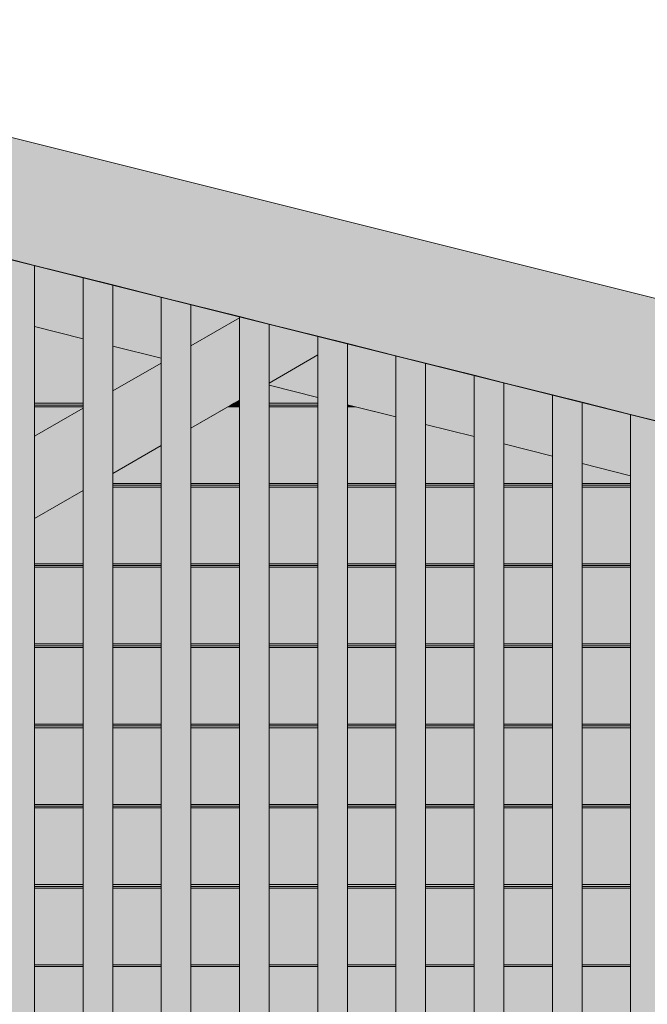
# Model space of a CAD drawing. Header units: millimetres. Extents: x 0 to 1517, y -116 to 725.
# Tile 150 of 256: x 754 to 765, y 307 to 323. Entities that reach past the tile are written whole.
import ezdxf

# ---------------------------------------------------------------- set-up
doc = ezdxf.new("R2010")
doc.units = ezdxf.units.MM
doc.layers.add('Ech.1_100', color=7, linetype='Continuous')
doc.styles.add('tahoma-z-r', font='txt', dxfattribs={"width": 0.704918})
doc.dimstyles.new('ISO-25', dxfattribs={"dimtxt": 2.5, "dimasz": 2.5, "dimexe": 1.25, "dimexo": 0.625, "dimtad": 1, "dimtxsty": 'Standard', "dimcen": 2.5, "dimadec": 0, "dimazin": 0, "dimtfac": 1, "dimtmove": 0, "dimatfit": 3, "dimfxl": 1, "dimarcsym": 0})

# ---------------------------------------------------------------- blocks, each defined once
blk = doc.blocks.new('cw-dimension-symbol2')
at = {"color": 0, "linetype": 'Continuous', "lineweight": -2}
for p, q in [((-0.5, -0.5), (0.5, 0.5)), ((-1, 0), (1, 0))]:
    blk.add_line(p, q, dxfattribs=at)
blk = doc.blocks.new('*D91')
at = {"layer": 'Defpoints', "color": 0}
for p in [(735.971, 334.007), (872.956, 301.823), (872.471, 299.882)]:
    blk.add_point(p, dxfattribs=at)
at = {"layer": 'Ech.1_100', "color": 0, "linetype": 'Continuous', "lineweight": -2}
for p, q in [((735.971, 334.007), (736.602, 336.53)), ((737.038, 335.802), (872.374, 301.968)), ((872.471, 299.882), (873.102, 302.405))]:
    blk.add_line(p, q, dxfattribs=at)
at = {"layer": 'Ech.1_100', "color": 0, "lineweight": -2, "xscale": 0.6000000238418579, "yscale": 0.6000000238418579, "zscale": 0.6000000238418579}
for p, rotation in [((736.456, 335.948), 165.9637565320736), ((872.956, 301.823), 345.9637565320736)]:
    blk.add_blockref('cw-dimension-symbol2', p, dxfattribs=dict(at, rotation=rotation))
at = {"layer": 'Ech.1_100', "color": 7, "linetype": 'Continuous', "lineweight": 5, "insert": (805.252, 321.068), "char_height": 2.5, "attachment_point": 5, "rotation": 345.9638, "style": 'tahoma-z-r'}
blk.add_mtext('14.07', dxfattribs=at)

msp = doc.modelspace()

# ---------------------------------------------------------------- hatches: boundary and pattern name
at = {"layer": 'Ech.1_100', "linetype": 'Continuous', "lineweight": 5, "true_color": 0xf7e0b3, "transparency": 33554687}
msp.add_hatch(color=254, dxfattribs=at).paths.add_polyline_path([(734.857, 324.227), (868.368, 290.849), (868.853, 292.789), (735.342, 326.167), (734.857, 324.227)])
at = {"layer": 'Ech.1_100', "linetype": 'Continuous', "lineweight": 5, "true_color": 0xeaddd7, "transparency": 33554687}
for points in [[(753.83, 293.15), (754.33, 293.15), (754.33, 319.358), (753.83, 319.483), (753.83, 293.15)], [(755.147, 293.15), (755.647, 293.15), (755.647, 319.029), (755.147, 319.154), (755.147, 293.15)], [(756.463, 293.15), (756.963, 293.15), (756.963, 318.7), (756.463, 318.825), (756.463, 293.15)], [(757.78, 293.15), (758.28, 293.15), (758.28, 318.371), (757.78, 318.496), (757.78, 293.15)], [(759.097, 293.15), (759.597, 293.15), (759.597, 318.042), (759.097, 318.167), (759.097, 293.15)], [(760.413, 293.15), (760.913, 293.15), (760.913, 317.712), (760.413, 317.837), (760.413, 293.15)], [(761.73, 293.15), (762.23, 293.15), (762.23, 317.383), (761.73, 317.508), (761.73, 293.15)], [(763.047, 293.15), (763.547, 293.15), (763.547, 317.054), (763.047, 317.179), (763.047, 293.15)], [(764.363, 293.15), (764.863, 293.15), (764.863, 316.725), (764.363, 316.85), (764.363, 293.15)]]:
    msp.add_hatch(color=254, dxfattribs=at).paths.add_polyline_path(points)
at = {"layer": 'Ech.1_100', "linetype": 'Continuous', "lineweight": 5, "true_color": 0xd4c4b3, "transparency": 33554687}
for points in [[(754.33, 318.328), (755.147, 318.123), (755.147, 319.154), (754.33, 319.358), (754.33, 318.328)], [(756.463, 318.825), (755.647, 319.029), (755.647, 317.998), (756.463, 317.794), (756.463, 318.825)], [(757.78, 318.496), (756.963, 318.7), (756.963, 318.004), (757.78, 318.475), (757.78, 318.496)], [(760.413, 317.837), (759.597, 318.042), (759.597, 317.011), (760.413, 316.807), (760.413, 317.837)], [(758.28, 317.34), (759.097, 317.136), (759.097, 317.85), (758.28, 317.378), (758.28, 317.34)], [(761.73, 317.508), (760.913, 317.712), (760.913, 316.682), (761.73, 316.478), (761.73, 317.508)], [(762.23, 316.353), (763.047, 316.148), (763.047, 317.179), (762.23, 317.383), (762.23, 316.353)], [(763.547, 316.023), (764.363, 315.819), (764.363, 316.85), (763.547, 317.054), (763.547, 316.023)], [(754.33, 306.357), (755.147, 306.357), (755.147, 307.557), (754.33, 307.557), (754.33, 306.357)], [(755.647, 306.357), (756.463, 306.357), (756.463, 307.557), (755.647, 307.557), (755.647, 306.357)], [(756.963, 306.357), (757.78, 306.357), (757.78, 307.557), (756.963, 307.557), (756.963, 306.357)], [(758.28, 306.357), (759.097, 306.357), (759.097, 307.557), (758.28, 307.557), (758.28, 306.357)], [(759.597, 306.357), (760.413, 306.357), (760.413, 307.557), (759.597, 307.557), (759.597, 306.357)], [(760.913, 306.357), (761.73, 306.357), (761.73, 307.557), (760.913, 307.557), (760.913, 306.357)], [(762.23, 306.357), (763.047, 306.357), (763.047, 307.557), (762.23, 307.557), (762.23, 306.357)], [(763.547, 306.357), (764.363, 306.357), (764.363, 307.557), (763.547, 307.557), (763.547, 306.357)]]:
    msp.add_hatch(color=9, dxfattribs=at).paths.add_polyline_path(points)
at = {"layer": 'Ech.1_100', "linetype": 'Continuous', "lineweight": 5, "true_color": 0xe0d9d1, "transparency": 33554687}
for points in [[(757.78, 318.475), (756.963, 318.004), (756.963, 316.618), (757.78, 317.09), (757.78, 318.475)], [(759.097, 318.167), (758.28, 318.371), (758.28, 317.378), (759.097, 317.85), (759.097, 318.167)], [(756.463, 317.715), (755.647, 317.244), (755.647, 315.858), (756.463, 316.329), (756.463, 317.715)], [(755.147, 316.955), (754.33, 316.483), (754.33, 315.098), (755.147, 315.569), (755.147, 316.955)]]:
    msp.add_hatch(color=254, dxfattribs=at).paths.add_polyline_path(points)
at = {"layer": 'Ech.1_100', "linetype": 'Continuous', "lineweight": 5, "true_color": 0xeae1d7, "transparency": 33554687}
for points in [[(754.33, 317.037), (755.147, 317.037), (755.147, 318.123), (754.331, 318.327), (754.33, 318.327), (754.33, 317.037)], [(756.463, 317.794), (755.647, 317.998), (755.647, 317.244), (756.463, 317.715), (756.463, 317.794)], [(758.28, 317.037), (759.097, 317.037), (759.097, 317.136), (758.28, 317.34), (758.28, 317.037)], [(755.147, 317.037), (754.33, 317.037), (754.33, 317.007), (755.147, 317.007), (755.147, 317.037)], [(754.33, 316.977), (755.147, 316.977), (755.147, 317.007), (754.33, 317.007), (754.33, 316.977)], [(757.585, 316.977), (757.78, 316.977), (757.78, 317.007), (757.637, 317.007), (757.585, 316.977)], [(757.637, 317.007), (757.78, 317.007), (757.78, 317.037), (757.689, 317.037), (757.637, 317.007)], [(757.689, 317.037), (757.78, 317.037), (757.78, 317.09), (757.689, 317.037)], [(759.097, 317.037), (758.28, 317.037), (758.28, 317.007), (759.097, 317.007), (759.097, 317.037)], [(758.28, 316.977), (759.097, 316.977), (759.097, 317.007), (758.28, 317.007), (758.28, 316.977)], [(759.597, 317.007), (759.611, 317.007), (759.597, 317.011), (759.597, 317.007)], [(759.597, 316.977), (759.731, 316.977), (759.611, 317.007), (759.597, 317.007), (759.597, 316.977)], [(755.147, 316.977), (754.33, 316.977), (754.33, 316.483), (755.147, 316.955), (755.147, 316.977)], [(756.963, 315.687), (757.78, 315.687), (757.78, 316.977), (757.585, 316.977), (756.963, 316.618), (756.963, 315.687)], [(759.097, 316.977), (758.28, 316.977), (758.28, 315.687), (759.097, 315.687), (759.097, 316.977)], [(759.597, 315.687), (760.413, 315.687), (760.413, 316.807), (759.731, 316.977), (759.597, 316.977), (759.597, 315.687)], [(760.913, 315.687), (761.73, 315.687), (761.73, 316.478), (760.913, 316.682), (760.913, 315.687)], [(755.647, 315.687), (756.463, 315.687), (756.463, 316.329), (755.647, 315.858), (755.647, 315.687)], [(762.23, 315.687), (763.047, 315.687), (763.047, 316.148), (762.23, 316.353), (762.23, 315.687)], [(763.547, 315.687), (764.363, 315.687), (764.363, 315.819), (763.547, 316.023), (763.547, 315.687)], [(755.647, 315.657), (756.463, 315.657), (756.463, 315.687), (755.647, 315.687), (755.647, 315.657)], [(755.647, 315.627), (756.463, 315.627), (756.463, 315.657), (755.647, 315.657), (755.647, 315.627)], [(756.963, 315.657), (757.78, 315.657), (757.78, 315.687), (756.963, 315.687), (756.963, 315.657)], [(756.963, 315.627), (757.78, 315.627), (757.78, 315.657), (756.963, 315.657), (756.963, 315.627)], [(758.28, 315.657), (759.097, 315.657), (759.097, 315.687), (758.28, 315.687), (758.28, 315.657)], [(758.28, 315.627), (759.097, 315.627), (759.097, 315.657), (758.28, 315.657), (758.28, 315.627)], [(759.597, 315.657), (760.413, 315.657), (760.413, 315.687), (759.597, 315.687), (759.597, 315.657)], [(759.597, 315.627), (760.413, 315.627), (760.413, 315.657), (759.597, 315.657), (759.597, 315.627)], [(760.913, 315.657), (761.73, 315.657), (761.73, 315.687), (760.913, 315.687), (760.913, 315.657)], [(760.913, 315.627), (761.73, 315.627), (761.73, 315.657), (760.913, 315.657), (760.913, 315.627)], [(762.23, 315.657), (763.047, 315.657), (763.047, 315.687), (762.23, 315.687), (762.23, 315.657)], [(762.23, 315.627), (763.047, 315.627), (763.047, 315.657), (762.23, 315.657), (762.23, 315.627)], [(763.547, 315.657), (764.363, 315.657), (764.363, 315.687), (763.547, 315.687), (763.547, 315.657)], [(763.547, 315.627), (764.363, 315.627), (764.363, 315.657), (763.547, 315.657), (763.547, 315.627)], [(754.33, 314.337), (755.147, 314.337), (755.147, 315.569), (754.33, 315.098), (754.33, 314.337)], [(756.463, 315.627), (755.647, 315.627), (755.647, 314.337), (756.463, 314.337), (756.463, 315.627)], [(757.78, 315.627), (756.963, 315.627), (756.963, 314.337), (757.78, 314.337), (757.78, 315.627)], [(759.097, 315.627), (758.28, 315.627), (758.28, 314.337), (759.097, 314.337), (759.097, 315.627)], [(760.413, 315.627), (759.597, 315.627), (759.597, 314.337), (760.413, 314.337), (760.413, 315.627)], [(761.73, 315.627), (760.913, 315.627), (760.913, 314.337), (761.73, 314.337), (761.73, 315.627)], [(763.047, 315.627), (762.23, 315.627), (762.23, 314.337), (763.047, 314.337), (763.047, 315.627)], [(764.363, 315.627), (763.547, 315.627), (763.547, 314.337), (764.363, 314.337), (764.363, 315.627)], [(754.33, 314.307), (755.147, 314.307), (755.147, 314.337), (754.33, 314.337), (754.33, 314.307)], [(755.647, 314.307), (756.463, 314.307), (756.463, 314.337), (755.647, 314.337), (755.647, 314.307)], [(756.963, 314.307), (757.78, 314.307), (757.78, 314.337), (756.963, 314.337), (756.963, 314.307)], [(758.28, 314.307), (759.097, 314.307), (759.097, 314.337), (758.28, 314.337), (758.28, 314.307)], [(759.597, 314.307), (760.413, 314.307), (760.413, 314.337), (759.597, 314.337), (759.597, 314.307)], [(760.913, 314.307), (761.73, 314.307), (761.73, 314.337), (760.913, 314.337), (760.913, 314.307)], [(762.23, 314.307), (763.047, 314.307), (763.047, 314.337), (762.23, 314.337), (762.23, 314.307)], [(763.547, 314.307), (764.363, 314.307), (764.363, 314.337), (763.547, 314.337), (763.547, 314.307)], [(754.33, 314.277), (755.147, 314.277), (755.147, 314.307), (754.33, 314.307), (754.33, 314.277)], [(755.147, 314.277), (754.33, 314.277), (754.33, 312.987), (755.147, 312.987), (755.147, 314.277)], [(755.647, 314.277), (756.463, 314.277), (756.463, 314.307), (755.647, 314.307), (755.647, 314.277)], [(756.463, 314.277), (755.647, 314.277), (755.647, 312.987), (756.463, 312.987), (756.463, 314.277)], [(756.963, 314.277), (757.78, 314.277), (757.78, 314.307), (756.963, 314.307), (756.963, 314.277)], [(757.78, 314.277), (756.963, 314.277), (756.963, 312.987), (757.78, 312.987), (757.78, 314.277)], [(758.28, 314.277), (759.097, 314.277), (759.097, 314.307), (758.28, 314.307), (758.28, 314.277)], [(759.097, 314.277), (758.28, 314.277), (758.28, 312.987), (759.097, 312.987), (759.097, 314.277)], [(759.597, 314.277), (760.413, 314.277), (760.413, 314.307), (759.597, 314.307), (759.597, 314.277)], [(760.413, 314.277), (759.597, 314.277), (759.597, 312.987), (760.413, 312.987), (760.413, 314.277)], [(760.913, 314.277), (761.73, 314.277), (761.73, 314.307), (760.913, 314.307), (760.913, 314.277)], [(761.73, 314.277), (760.913, 314.277), (760.913, 312.987), (761.73, 312.987), (761.73, 314.277)], [(762.23, 314.277), (763.047, 314.277), (763.047, 314.307), (762.23, 314.307), (762.23, 314.277)], [(763.047, 314.277), (762.23, 314.277), (762.23, 312.987), (763.047, 312.987), (763.047, 314.277)], [(763.547, 314.277), (764.363, 314.277), (764.363, 314.307), (763.547, 314.307), (763.547, 314.277)], [(764.363, 314.277), (763.547, 314.277), (763.547, 312.987), (764.363, 312.987), (764.363, 314.277)], [(754.33, 312.957), (755.147, 312.957), (755.147, 312.987), (754.33, 312.987), (754.33, 312.957)], [(754.33, 312.927), (755.147, 312.927), (755.147, 312.957), (754.33, 312.957), (754.33, 312.927)], [(755.147, 312.927), (754.33, 312.927), (754.33, 311.637), (755.147, 311.637), (755.147, 312.927)], [(755.647, 312.957), (756.463, 312.957), (756.463, 312.987), (755.647, 312.987), (755.647, 312.957)], [(755.647, 312.927), (756.463, 312.927), (756.463, 312.957), (755.647, 312.957), (755.647, 312.927)], [(756.463, 312.927), (755.647, 312.927), (755.647, 311.637), (756.463, 311.637), (756.463, 312.927)], [(756.963, 312.957), (757.78, 312.957), (757.78, 312.987), (756.963, 312.987), (756.963, 312.957)], [(756.963, 312.927), (757.78, 312.927), (757.78, 312.957), (756.963, 312.957), (756.963, 312.927)], [(757.78, 312.927), (756.963, 312.927), (756.963, 311.637), (757.78, 311.637), (757.78, 312.927)], [(758.28, 312.957), (759.097, 312.957), (759.097, 312.987), (758.28, 312.987), (758.28, 312.957)], [(758.28, 312.927), (759.097, 312.927), (759.097, 312.957), (758.28, 312.957), (758.28, 312.927)], [(759.097, 312.927), (758.28, 312.927), (758.28, 311.637), (759.097, 311.637), (759.097, 312.927)], [(759.597, 312.957), (760.413, 312.957), (760.413, 312.987), (759.597, 312.987), (759.597, 312.957)], [(759.597, 312.927), (760.413, 312.927), (760.413, 312.957), (759.597, 312.957), (759.597, 312.927)], [(760.413, 312.927), (759.597, 312.927), (759.597, 311.637), (760.413, 311.637), (760.413, 312.927)], [(760.913, 312.957), (761.73, 312.957), (761.73, 312.987), (760.913, 312.987), (760.913, 312.957)], [(760.913, 312.927), (761.73, 312.927), (761.73, 312.957), (760.913, 312.957), (760.913, 312.927)], [(761.73, 312.927), (760.913, 312.927), (760.913, 311.637), (761.73, 311.637), (761.73, 312.927)], [(762.23, 312.957), (763.047, 312.957), (763.047, 312.987), (762.23, 312.987), (762.23, 312.957)], [(762.23, 312.927), (763.047, 312.927), (763.047, 312.957), (762.23, 312.957), (762.23, 312.927)], [(763.047, 312.927), (762.23, 312.927), (762.23, 311.637), (763.047, 311.637), (763.047, 312.927)], [(763.547, 312.957), (764.363, 312.957), (764.363, 312.987), (763.547, 312.987), (763.547, 312.957)], [(763.547, 312.927), (764.363, 312.927), (764.363, 312.957), (763.547, 312.957), (763.547, 312.927)], [(764.363, 312.927), (763.547, 312.927), (763.547, 311.637), (764.363, 311.637), (764.363, 312.927)], [(754.33, 311.607), (755.147, 311.607), (755.147, 311.637), (754.33, 311.637), (754.33, 311.607)], [(754.33, 311.577), (755.147, 311.577), (755.147, 311.607), (754.33, 311.607), (754.33, 311.577)], [(755.147, 311.577), (754.33, 311.577), (754.33, 310.287), (755.147, 310.287), (755.147, 311.577)], [(755.647, 311.607), (756.463, 311.607), (756.463, 311.637), (755.647, 311.637), (755.647, 311.607)], [(755.647, 311.577), (756.463, 311.577), (756.463, 311.607), (755.647, 311.607), (755.647, 311.577)], [(756.463, 311.577), (755.647, 311.577), (755.647, 310.287), (756.463, 310.287), (756.463, 311.577)], [(756.963, 311.607), (757.78, 311.607), (757.78, 311.637), (756.963, 311.637), (756.963, 311.607)], [(756.963, 311.577), (757.78, 311.577), (757.78, 311.607), (756.963, 311.607), (756.963, 311.577)], [(757.78, 311.577), (756.963, 311.577), (756.963, 310.287), (757.78, 310.287), (757.78, 311.577)], [(758.28, 311.607), (759.097, 311.607), (759.097, 311.637), (758.28, 311.637), (758.28, 311.607)], [(758.28, 311.577), (759.097, 311.577), (759.097, 311.607), (758.28, 311.607), (758.28, 311.577)], [(759.097, 311.577), (758.28, 311.577), (758.28, 310.287), (759.097, 310.287), (759.097, 311.577)], [(759.597, 311.607), (760.413, 311.607), (760.413, 311.637), (759.597, 311.637), (759.597, 311.607)], [(759.597, 311.577), (760.413, 311.577), (760.413, 311.607), (759.597, 311.607), (759.597, 311.577)], [(760.413, 311.577), (759.597, 311.577), (759.597, 310.287), (760.413, 310.287), (760.413, 311.577)], [(760.913, 311.607), (761.73, 311.607), (761.73, 311.637), (760.913, 311.637), (760.913, 311.607)], [(760.913, 311.577), (761.73, 311.577), (761.73, 311.607), (760.913, 311.607), (760.913, 311.577)], [(761.73, 311.577), (760.913, 311.577), (760.913, 310.287), (761.73, 310.287), (761.73, 311.577)], [(762.23, 311.607), (763.047, 311.607), (763.047, 311.637), (762.23, 311.637), (762.23, 311.607)], [(762.23, 311.577), (763.047, 311.577), (763.047, 311.607), (762.23, 311.607), (762.23, 311.577)], [(763.047, 311.577), (762.23, 311.577), (762.23, 310.287), (763.047, 310.287), (763.047, 311.577)], [(763.547, 311.607), (764.363, 311.607), (764.363, 311.637), (763.547, 311.637), (763.547, 311.607)], [(763.547, 311.577), (764.363, 311.577), (764.363, 311.607), (763.547, 311.607), (763.547, 311.577)], [(764.363, 311.577), (763.547, 311.577), (763.547, 310.287), (764.363, 310.287), (764.363, 311.577)], [(754.33, 310.257), (755.147, 310.257), (755.147, 310.287), (754.33, 310.287), (754.33, 310.257)], [(755.147, 310.257), (754.33, 310.257), (754.33, 310.227), (755.147, 310.227), (755.147, 310.257)], [(755.147, 310.227), (754.33, 310.227), (754.33, 308.937), (755.147, 308.937), (755.147, 310.227)], [(755.647, 310.257), (756.463, 310.257), (756.463, 310.287), (755.647, 310.287), (755.647, 310.257)], [(756.463, 310.257), (755.647, 310.257), (755.647, 310.227), (756.463, 310.227), (756.463, 310.257)], [(756.463, 310.227), (755.647, 310.227), (755.647, 308.937), (756.463, 308.937), (756.463, 310.227)], [(756.963, 310.257), (757.78, 310.257), (757.78, 310.287), (756.963, 310.287), (756.963, 310.257)], [(757.78, 310.257), (756.963, 310.257), (756.963, 310.227), (757.78, 310.227), (757.78, 310.257)], [(757.78, 310.227), (756.963, 310.227), (756.963, 308.937), (757.78, 308.937), (757.78, 310.227)], [(758.28, 310.257), (759.097, 310.257), (759.097, 310.287), (758.28, 310.287), (758.28, 310.257)], [(759.097, 310.257), (758.28, 310.257), (758.28, 310.227), (759.097, 310.227), (759.097, 310.257)], [(759.097, 310.227), (758.28, 310.227), (758.28, 308.937), (759.097, 308.937), (759.097, 310.227)], [(759.597, 310.257), (760.413, 310.257), (760.413, 310.287), (759.597, 310.287), (759.597, 310.257)], [(760.413, 310.257), (759.597, 310.257), (759.597, 310.227), (760.413, 310.227), (760.413, 310.257)], [(760.413, 310.227), (759.597, 310.227), (759.597, 308.937), (760.413, 308.937), (760.413, 310.227)], [(760.913, 310.257), (761.73, 310.257), (761.73, 310.287), (760.913, 310.287), (760.913, 310.257)], [(761.73, 310.257), (760.913, 310.257), (760.913, 310.227), (761.73, 310.227), (761.73, 310.257)], [(761.73, 310.227), (760.913, 310.227), (760.913, 308.937), (761.73, 308.937), (761.73, 310.227)], [(762.23, 310.257), (763.047, 310.257), (763.047, 310.287), (762.23, 310.287), (762.23, 310.257)], [(763.047, 310.257), (762.23, 310.257), (762.23, 310.227), (763.047, 310.227), (763.047, 310.257)], [(763.047, 310.227), (762.23, 310.227), (762.23, 308.937), (763.047, 308.937), (763.047, 310.227)], [(763.547, 310.257), (764.363, 310.257), (764.363, 310.287), (763.547, 310.287), (763.547, 310.257)], [(764.363, 310.257), (763.547, 310.257), (763.547, 310.227), (764.363, 310.227), (764.363, 310.257)], [(764.363, 310.227), (763.547, 310.227), (763.547, 308.937), (764.363, 308.937), (764.363, 310.227)], [(754.33, 308.907), (755.147, 308.907), (755.147, 308.937), (754.33, 308.937), (754.33, 308.907)], [(754.33, 308.877), (755.147, 308.877), (755.147, 308.907), (754.33, 308.907), (754.33, 308.877)], [(755.147, 308.877), (754.33, 308.877), (754.33, 307.587), (755.147, 307.587), (755.147, 308.877)], [(755.647, 308.907), (756.463, 308.907), (756.463, 308.937), (755.647, 308.937), (755.647, 308.907)], [(755.647, 308.877), (756.463, 308.877), (756.463, 308.907), (755.647, 308.907), (755.647, 308.877)], [(756.463, 308.877), (755.647, 308.877), (755.647, 307.587), (756.463, 307.587), (756.463, 308.877)], [(756.963, 308.907), (757.78, 308.907), (757.78, 308.937), (756.963, 308.937), (756.963, 308.907)], [(756.963, 308.877), (757.78, 308.877), (757.78, 308.907), (756.963, 308.907), (756.963, 308.877)], [(757.78, 308.877), (756.963, 308.877), (756.963, 307.587), (757.78, 307.587), (757.78, 308.877)], [(758.28, 308.907), (759.097, 308.907), (759.097, 308.937), (758.28, 308.937), (758.28, 308.907)], [(758.28, 308.877), (759.097, 308.877), (759.097, 308.907), (758.28, 308.907), (758.28, 308.877)], [(759.097, 308.877), (758.28, 308.877), (758.28, 307.587), (759.097, 307.587), (759.097, 308.877)], [(759.597, 308.907), (760.413, 308.907), (760.413, 308.937), (759.597, 308.937), (759.597, 308.907)], [(759.597, 308.877), (760.413, 308.877), (760.413, 308.907), (759.597, 308.907), (759.597, 308.877)], [(760.413, 308.877), (759.597, 308.877), (759.597, 307.587), (760.413, 307.587), (760.413, 308.877)], [(760.913, 308.907), (761.73, 308.907), (761.73, 308.937), (760.913, 308.937), (760.913, 308.907)], [(760.913, 308.877), (761.73, 308.877), (761.73, 308.907), (760.913, 308.907), (760.913, 308.877)], [(761.73, 308.877), (760.913, 308.877), (760.913, 307.587), (761.73, 307.587), (761.73, 308.877)], [(762.23, 308.907), (763.047, 308.907), (763.047, 308.937), (762.23, 308.937), (762.23, 308.907)], [(762.23, 308.877), (763.047, 308.877), (763.047, 308.907), (762.23, 308.907), (762.23, 308.877)], [(763.047, 308.877), (762.23, 308.877), (762.23, 307.587), (763.047, 307.587), (763.047, 308.877)], [(763.547, 308.907), (764.363, 308.907), (764.363, 308.937), (763.547, 308.937), (763.547, 308.907)], [(763.547, 308.877), (764.363, 308.877), (764.363, 308.907), (763.547, 308.907), (763.547, 308.877)], [(764.363, 308.877), (763.547, 308.877), (763.547, 307.587), (764.363, 307.587), (764.363, 308.877)], [(755.147, 307.587), (754.33, 307.587), (754.33, 307.557), (755.147, 307.557), (755.147, 307.587)], [(756.463, 307.587), (755.647, 307.587), (755.647, 307.557), (756.463, 307.557), (756.463, 307.587)], [(757.78, 307.587), (756.963, 307.587), (756.963, 307.557), (757.78, 307.557), (757.78, 307.587)], [(759.097, 307.587), (758.28, 307.587), (758.28, 307.557), (759.097, 307.557), (759.097, 307.587)], [(760.413, 307.587), (759.597, 307.587), (759.597, 307.557), (760.413, 307.557), (760.413, 307.587)], [(761.73, 307.587), (760.913, 307.587), (760.913, 307.557), (761.73, 307.557), (761.73, 307.587)], [(763.047, 307.587), (762.23, 307.587), (762.23, 307.557), (763.047, 307.557), (763.047, 307.587)], [(764.363, 307.587), (763.547, 307.587), (763.547, 307.557), (764.363, 307.557), (764.363, 307.587)]]:
    msp.add_hatch(color=254, dxfattribs=at).paths.add_polyline_path(points)

# ---------------------------------------------------------------- linework, layer by layer
at = {"layer": 'Ech.1_100', "color": 7, "linetype": 'Continuous', "lineweight": 5}
for points in [[(734.857, 324.227), (868.368, 290.849), (868.853, 292.789), (735.342, 326.167), (734.857, 324.227)], [(753.83, 293.15), (754.33, 293.15), (754.33, 319.358), (753.83, 319.483), (753.83, 293.15)], [(754.33, 318.328), (755.147, 318.123), (755.147, 319.154), (754.33, 319.358), (754.33, 318.328)], [(755.147, 293.15), (755.647, 293.15), (755.647, 319.029), (755.147, 319.154), (755.147, 293.15)], [(756.463, 318.825), (755.647, 319.029), (755.647, 317.998), (756.463, 317.794), (756.463, 318.825)], [(756.463, 293.15), (756.963, 293.15), (756.963, 318.7), (756.463, 318.825), (756.463, 293.15)], [(757.78, 318.496), (756.963, 318.7), (756.963, 318.004), (757.78, 318.475), (757.78, 318.496)], [(757.78, 318.475), (756.963, 318.004), (756.963, 316.618), (757.78, 317.09), (757.78, 318.475)], [(757.78, 293.15), (758.28, 293.15), (758.28, 318.371), (757.78, 318.496), (757.78, 293.15)], [(754.33, 317.037), (755.147, 317.037), (755.147, 318.123), (754.331, 318.327), (754.33, 318.327), (754.33, 317.037)], [(759.097, 318.167), (758.28, 318.371), (758.28, 317.378), (759.097, 317.85), (759.097, 318.167)], [(759.097, 293.15), (759.597, 293.15), (759.597, 318.042), (759.097, 318.167), (759.097, 293.15)], [(756.463, 317.794), (755.647, 317.998), (755.647, 317.244), (756.463, 317.715), (756.463, 317.794)], [(760.413, 317.837), (759.597, 318.042), (759.597, 317.011), (760.413, 316.807), (760.413, 317.837)], [(758.28, 317.34), (759.097, 317.136), (759.097, 317.85), (758.28, 317.378), (758.28, 317.34)], [(760.413, 293.15), (760.913, 293.15), (760.913, 317.712), (760.413, 317.837), (760.413, 293.15)], [(756.463, 317.715), (755.647, 317.244), (755.647, 315.858), (756.463, 316.329), (756.463, 317.715)], [(761.73, 317.508), (760.913, 317.712), (760.913, 316.682), (761.73, 316.478), (761.73, 317.508)], [(761.73, 293.15), (762.23, 293.15), (762.23, 317.383), (761.73, 317.508), (761.73, 293.15)], [(758.28, 317.037), (759.097, 317.037), (759.097, 317.136), (758.28, 317.34), (758.28, 317.037)], [(762.23, 316.353), (763.047, 316.148), (763.047, 317.179), (762.23, 317.383), (762.23, 316.353)], [(763.047, 293.15), (763.547, 293.15), (763.547, 317.054), (763.047, 317.179), (763.047, 293.15)], [(755.147, 317.037), (754.33, 317.037), (754.33, 317.007), (755.147, 317.007), (755.147, 317.037)], [(754.33, 316.977), (755.147, 316.977), (755.147, 317.007), (754.33, 317.007), (754.33, 316.977)], [(757.585, 316.977), (757.78, 316.977), (757.78, 317.007), (757.637, 317.007), (757.585, 316.977)], [(757.637, 317.007), (757.78, 317.007), (757.78, 317.037), (757.689, 317.037), (757.637, 317.007)], [(757.689, 317.037), (757.78, 317.037), (757.78, 317.09), (757.689, 317.037)], [(759.097, 317.037), (758.28, 317.037), (758.28, 317.007), (759.097, 317.007), (759.097, 317.037)], [(758.28, 316.977), (759.097, 316.977), (759.097, 317.007), (758.28, 317.007), (758.28, 316.977)], [(759.597, 317.007), (759.611, 317.007), (759.597, 317.011), (759.597, 317.007)], [(759.597, 316.977), (759.731, 316.977), (759.611, 317.007), (759.597, 317.007), (759.597, 316.977)], [(763.547, 316.023), (764.363, 315.819), (764.363, 316.85), (763.547, 317.054), (763.547, 316.023)], [(755.147, 316.977), (754.33, 316.977), (754.33, 316.483), (755.147, 316.955), (755.147, 316.977)], [(755.147, 316.955), (754.33, 316.483), (754.33, 315.098), (755.147, 315.569), (755.147, 316.955)], [(756.963, 315.687), (757.78, 315.687), (757.78, 316.977), (757.585, 316.977), (756.963, 316.618), (756.963, 315.687)], [(759.097, 316.977), (758.28, 316.977), (758.28, 315.687), (759.097, 315.687), (759.097, 316.977)], [(759.597, 315.687), (760.413, 315.687), (760.413, 316.807), (759.731, 316.977), (759.597, 316.977), (759.597, 315.687)], [(764.363, 293.15), (764.863, 293.15), (764.863, 316.725), (764.363, 316.85), (764.363, 293.15)], [(760.913, 315.687), (761.73, 315.687), (761.73, 316.478), (760.913, 316.682), (760.913, 315.687)], [(755.647, 315.687), (756.463, 315.687), (756.463, 316.329), (755.647, 315.858), (755.647, 315.687)], [(762.23, 315.687), (763.047, 315.687), (763.047, 316.148), (762.23, 316.353), (762.23, 315.687)], [(763.547, 315.687), (764.363, 315.687), (764.363, 315.819), (763.547, 316.023), (763.547, 315.687)], [(755.647, 315.657), (756.463, 315.657), (756.463, 315.687), (755.647, 315.687), (755.647, 315.657)], [(755.647, 315.627), (756.463, 315.627), (756.463, 315.657), (755.647, 315.657), (755.647, 315.627)], [(756.963, 315.657), (757.78, 315.657), (757.78, 315.687), (756.963, 315.687), (756.963, 315.657)], [(756.963, 315.627), (757.78, 315.627), (757.78, 315.657), (756.963, 315.657), (756.963, 315.627)], [(758.28, 315.657), (759.097, 315.657), (759.097, 315.687), (758.28, 315.687), (758.28, 315.657)], [(758.28, 315.627), (759.097, 315.627), (759.097, 315.657), (758.28, 315.657), (758.28, 315.627)], [(759.597, 315.657), (760.413, 315.657), (760.413, 315.687), (759.597, 315.687), (759.597, 315.657)], [(759.597, 315.627), (760.413, 315.627), (760.413, 315.657), (759.597, 315.657), (759.597, 315.627)], [(760.913, 315.657), (761.73, 315.657), (761.73, 315.687), (760.913, 315.687), (760.913, 315.657)], [(760.913, 315.627), (761.73, 315.627), (761.73, 315.657), (760.913, 315.657), (760.913, 315.627)], [(762.23, 315.657), (763.047, 315.657), (763.047, 315.687), (762.23, 315.687), (762.23, 315.657)], [(762.23, 315.627), (763.047, 315.627), (763.047, 315.657), (762.23, 315.657), (762.23, 315.627)], [(763.547, 315.657), (764.363, 315.657), (764.363, 315.687), (763.547, 315.687), (763.547, 315.657)], [(763.547, 315.627), (764.363, 315.627), (764.363, 315.657), (763.547, 315.657), (763.547, 315.627)], [(754.33, 314.337), (755.147, 314.337), (755.147, 315.569), (754.33, 315.098), (754.33, 314.337)], [(756.463, 315.627), (755.647, 315.627), (755.647, 314.337), (756.463, 314.337), (756.463, 315.627)], [(757.78, 315.627), (756.963, 315.627), (756.963, 314.337), (757.78, 314.337), (757.78, 315.627)], [(759.097, 315.627), (758.28, 315.627), (758.28, 314.337), (759.097, 314.337), (759.097, 315.627)], [(760.413, 315.627), (759.597, 315.627), (759.597, 314.337), (760.413, 314.337), (760.413, 315.627)], [(761.73, 315.627), (760.913, 315.627), (760.913, 314.337), (761.73, 314.337), (761.73, 315.627)], [(763.047, 315.627), (762.23, 315.627), (762.23, 314.337), (763.047, 314.337), (763.047, 315.627)], [(764.363, 315.627), (763.547, 315.627), (763.547, 314.337), (764.363, 314.337), (764.363, 315.627)], [(754.33, 314.307), (755.147, 314.307), (755.147, 314.337), (754.33, 314.337), (754.33, 314.307)], [(755.647, 314.307), (756.463, 314.307), (756.463, 314.337), (755.647, 314.337), (755.647, 314.307)], [(756.963, 314.307), (757.78, 314.307), (757.78, 314.337), (756.963, 314.337), (756.963, 314.307)], [(758.28, 314.307), (759.097, 314.307), (759.097, 314.337), (758.28, 314.337), (758.28, 314.307)], [(759.597, 314.307), (760.413, 314.307), (760.413, 314.337), (759.597, 314.337), (759.597, 314.307)], [(760.913, 314.307), (761.73, 314.307), (761.73, 314.337), (760.913, 314.337), (760.913, 314.307)], [(762.23, 314.307), (763.047, 314.307), (763.047, 314.337), (762.23, 314.337), (762.23, 314.307)], [(763.547, 314.307), (764.363, 314.307), (764.363, 314.337), (763.547, 314.337), (763.547, 314.307)], [(754.33, 314.277), (755.147, 314.277), (755.147, 314.307), (754.33, 314.307), (754.33, 314.277)], [(755.147, 314.277), (754.33, 314.277), (754.33, 312.987), (755.147, 312.987), (755.147, 314.277)], [(755.647, 314.277), (756.463, 314.277), (756.463, 314.307), (755.647, 314.307), (755.647, 314.277)], [(756.463, 314.277), (755.647, 314.277), (755.647, 312.987), (756.463, 312.987), (756.463, 314.277)], [(756.963, 314.277), (757.78, 314.277), (757.78, 314.307), (756.963, 314.307), (756.963, 314.277)], [(757.78, 314.277), (756.963, 314.277), (756.963, 312.987), (757.78, 312.987), (757.78, 314.277)], [(758.28, 314.277), (759.097, 314.277), (759.097, 314.307), (758.28, 314.307), (758.28, 314.277)], [(759.097, 314.277), (758.28, 314.277), (758.28, 312.987), (759.097, 312.987), (759.097, 314.277)], [(759.597, 314.277), (760.413, 314.277), (760.413, 314.307), (759.597, 314.307), (759.597, 314.277)], [(760.413, 314.277), (759.597, 314.277), (759.597, 312.987), (760.413, 312.987), (760.413, 314.277)], [(760.913, 314.277), (761.73, 314.277), (761.73, 314.307), (760.913, 314.307), (760.913, 314.277)], [(761.73, 314.277), (760.913, 314.277), (760.913, 312.987), (761.73, 312.987), (761.73, 314.277)], [(762.23, 314.277), (763.047, 314.277), (763.047, 314.307), (762.23, 314.307), (762.23, 314.277)], [(763.047, 314.277), (762.23, 314.277), (762.23, 312.987), (763.047, 312.987), (763.047, 314.277)], [(763.547, 314.277), (764.363, 314.277), (764.363, 314.307), (763.547, 314.307), (763.547, 314.277)], [(764.363, 314.277), (763.547, 314.277), (763.547, 312.987), (764.363, 312.987), (764.363, 314.277)], [(754.33, 312.957), (755.147, 312.957), (755.147, 312.987), (754.33, 312.987), (754.33, 312.957)], [(754.33, 312.927), (755.147, 312.927), (755.147, 312.957), (754.33, 312.957), (754.33, 312.927)], [(755.147, 312.927), (754.33, 312.927), (754.33, 311.637), (755.147, 311.637), (755.147, 312.927)], [(755.647, 312.957), (756.463, 312.957), (756.463, 312.987), (755.647, 312.987), (755.647, 312.957)], [(755.647, 312.927), (756.463, 312.927), (756.463, 312.957), (755.647, 312.957), (755.647, 312.927)], [(756.463, 312.927), (755.647, 312.927), (755.647, 311.637), (756.463, 311.637), (756.463, 312.927)], [(756.963, 312.957), (757.78, 312.957), (757.78, 312.987), (756.963, 312.987), (756.963, 312.957)], [(756.963, 312.927), (757.78, 312.927), (757.78, 312.957), (756.963, 312.957), (756.963, 312.927)], [(757.78, 312.927), (756.963, 312.927), (756.963, 311.637), (757.78, 311.637), (757.78, 312.927)], [(758.28, 312.957), (759.097, 312.957), (759.097, 312.987), (758.28, 312.987), (758.28, 312.957)], [(758.28, 312.927), (759.097, 312.927), (759.097, 312.957), (758.28, 312.957), (758.28, 312.927)], [(759.097, 312.927), (758.28, 312.927), (758.28, 311.637), (759.097, 311.637), (759.097, 312.927)], [(759.597, 312.957), (760.413, 312.957), (760.413, 312.987), (759.597, 312.987), (759.597, 312.957)], [(759.597, 312.927), (760.413, 312.927), (760.413, 312.957), (759.597, 312.957), (759.597, 312.927)], [(760.413, 312.927), (759.597, 312.927), (759.597, 311.637), (760.413, 311.637), (760.413, 312.927)], [(760.913, 312.957), (761.73, 312.957), (761.73, 312.987), (760.913, 312.987), (760.913, 312.957)], [(760.913, 312.927), (761.73, 312.927), (761.73, 312.957), (760.913, 312.957), (760.913, 312.927)], [(761.73, 312.927), (760.913, 312.927), (760.913, 311.637), (761.73, 311.637), (761.73, 312.927)], [(762.23, 312.957), (763.047, 312.957), (763.047, 312.987), (762.23, 312.987), (762.23, 312.957)], [(762.23, 312.927), (763.047, 312.927), (763.047, 312.957), (762.23, 312.957), (762.23, 312.927)], [(763.047, 312.927), (762.23, 312.927), (762.23, 311.637), (763.047, 311.637), (763.047, 312.927)], [(763.547, 312.957), (764.363, 312.957), (764.363, 312.987), (763.547, 312.987), (763.547, 312.957)], [(763.547, 312.927), (764.363, 312.927), (764.363, 312.957), (763.547, 312.957), (763.547, 312.927)], [(764.363, 312.927), (763.547, 312.927), (763.547, 311.637), (764.363, 311.637), (764.363, 312.927)], [(754.33, 311.607), (755.147, 311.607), (755.147, 311.637), (754.33, 311.637), (754.33, 311.607)], [(754.33, 311.577), (755.147, 311.577), (755.147, 311.607), (754.33, 311.607), (754.33, 311.577)], [(755.147, 311.577), (754.33, 311.577), (754.33, 310.287), (755.147, 310.287), (755.147, 311.577)], [(755.647, 311.607), (756.463, 311.607), (756.463, 311.637), (755.647, 311.637), (755.647, 311.607)], [(755.647, 311.577), (756.463, 311.577), (756.463, 311.607), (755.647, 311.607), (755.647, 311.577)], [(756.463, 311.577), (755.647, 311.577), (755.647, 310.287), (756.463, 310.287), (756.463, 311.577)], [(756.963, 311.607), (757.78, 311.607), (757.78, 311.637), (756.963, 311.637), (756.963, 311.607)], [(756.963, 311.577), (757.78, 311.577), (757.78, 311.607), (756.963, 311.607), (756.963, 311.577)], [(757.78, 311.577), (756.963, 311.577), (756.963, 310.287), (757.78, 310.287), (757.78, 311.577)], [(758.28, 311.607), (759.097, 311.607), (759.097, 311.637), (758.28, 311.637), (758.28, 311.607)], [(758.28, 311.577), (759.097, 311.577), (759.097, 311.607), (758.28, 311.607), (758.28, 311.577)], [(759.097, 311.577), (758.28, 311.577), (758.28, 310.287), (759.097, 310.287), (759.097, 311.577)], [(759.597, 311.607), (760.413, 311.607), (760.413, 311.637), (759.597, 311.637), (759.597, 311.607)], [(759.597, 311.577), (760.413, 311.577), (760.413, 311.607), (759.597, 311.607), (759.597, 311.577)], [(760.413, 311.577), (759.597, 311.577), (759.597, 310.287), (760.413, 310.287), (760.413, 311.577)], [(760.913, 311.607), (761.73, 311.607), (761.73, 311.637), (760.913, 311.637), (760.913, 311.607)], [(760.913, 311.577), (761.73, 311.577), (761.73, 311.607), (760.913, 311.607), (760.913, 311.577)], [(761.73, 311.577), (760.913, 311.577), (760.913, 310.287), (761.73, 310.287), (761.73, 311.577)], [(762.23, 311.607), (763.047, 311.607), (763.047, 311.637), (762.23, 311.637), (762.23, 311.607)], [(762.23, 311.577), (763.047, 311.577), (763.047, 311.607), (762.23, 311.607), (762.23, 311.577)], [(763.047, 311.577), (762.23, 311.577), (762.23, 310.287), (763.047, 310.287), (763.047, 311.577)], [(763.547, 311.607), (764.363, 311.607), (764.363, 311.637), (763.547, 311.637), (763.547, 311.607)], [(763.547, 311.577), (764.363, 311.577), (764.363, 311.607), (763.547, 311.607), (763.547, 311.577)], [(764.363, 311.577), (763.547, 311.577), (763.547, 310.287), (764.363, 310.287), (764.363, 311.577)], [(754.33, 310.257), (755.147, 310.257), (755.147, 310.287), (754.33, 310.287), (754.33, 310.257)], [(755.147, 310.257), (754.33, 310.257), (754.33, 310.227), (755.147, 310.227), (755.147, 310.257)], [(755.147, 310.227), (754.33, 310.227), (754.33, 308.937), (755.147, 308.937), (755.147, 310.227)], [(755.647, 310.257), (756.463, 310.257), (756.463, 310.287), (755.647, 310.287), (755.647, 310.257)], [(756.463, 310.257), (755.647, 310.257), (755.647, 310.227), (756.463, 310.227), (756.463, 310.257)], [(756.463, 310.227), (755.647, 310.227), (755.647, 308.937), (756.463, 308.937), (756.463, 310.227)], [(756.963, 310.257), (757.78, 310.257), (757.78, 310.287), (756.963, 310.287), (756.963, 310.257)], [(757.78, 310.257), (756.963, 310.257), (756.963, 310.227), (757.78, 310.227), (757.78, 310.257)], [(757.78, 310.227), (756.963, 310.227), (756.963, 308.937), (757.78, 308.937), (757.78, 310.227)], [(758.28, 310.257), (759.097, 310.257), (759.097, 310.287), (758.28, 310.287), (758.28, 310.257)], [(759.097, 310.257), (758.28, 310.257), (758.28, 310.227), (759.097, 310.227), (759.097, 310.257)], [(759.097, 310.227), (758.28, 310.227), (758.28, 308.937), (759.097, 308.937), (759.097, 310.227)], [(759.597, 310.257), (760.413, 310.257), (760.413, 310.287), (759.597, 310.287), (759.597, 310.257)], [(760.413, 310.257), (759.597, 310.257), (759.597, 310.227), (760.413, 310.227), (760.413, 310.257)], [(760.413, 310.227), (759.597, 310.227), (759.597, 308.937), (760.413, 308.937), (760.413, 310.227)], [(760.913, 310.257), (761.73, 310.257), (761.73, 310.287), (760.913, 310.287), (760.913, 310.257)], [(761.73, 310.257), (760.913, 310.257), (760.913, 310.227), (761.73, 310.227), (761.73, 310.257)], [(761.73, 310.227), (760.913, 310.227), (760.913, 308.937), (761.73, 308.937), (761.73, 310.227)], [(762.23, 310.257), (763.047, 310.257), (763.047, 310.287), (762.23, 310.287), (762.23, 310.257)], [(763.047, 310.257), (762.23, 310.257), (762.23, 310.227), (763.047, 310.227), (763.047, 310.257)], [(763.047, 310.227), (762.23, 310.227), (762.23, 308.937), (763.047, 308.937), (763.047, 310.227)], [(763.547, 310.257), (764.363, 310.257), (764.363, 310.287), (763.547, 310.287), (763.547, 310.257)], [(764.363, 310.257), (763.547, 310.257), (763.547, 310.227), (764.363, 310.227), (764.363, 310.257)], [(764.363, 310.227), (763.547, 310.227), (763.547, 308.937), (764.363, 308.937), (764.363, 310.227)], [(754.33, 308.907), (755.147, 308.907), (755.147, 308.937), (754.33, 308.937), (754.33, 308.907)], [(754.33, 308.877), (755.147, 308.877), (755.147, 308.907), (754.33, 308.907), (754.33, 308.877)], [(755.147, 308.877), (754.33, 308.877), (754.33, 307.587), (755.147, 307.587), (755.147, 308.877)], [(755.647, 308.907), (756.463, 308.907), (756.463, 308.937), (755.647, 308.937), (755.647, 308.907)], [(755.647, 308.877), (756.463, 308.877), (756.463, 308.907), (755.647, 308.907), (755.647, 308.877)], [(756.463, 308.877), (755.647, 308.877), (755.647, 307.587), (756.463, 307.587), (756.463, 308.877)], [(756.963, 308.907), (757.78, 308.907), (757.78, 308.937), (756.963, 308.937), (756.963, 308.907)], [(756.963, 308.877), (757.78, 308.877), (757.78, 308.907), (756.963, 308.907), (756.963, 308.877)], [(757.78, 308.877), (756.963, 308.877), (756.963, 307.587), (757.78, 307.587), (757.78, 308.877)], [(758.28, 308.907), (759.097, 308.907), (759.097, 308.937), (758.28, 308.937), (758.28, 308.907)], [(758.28, 308.877), (759.097, 308.877), (759.097, 308.907), (758.28, 308.907), (758.28, 308.877)], [(759.097, 308.877), (758.28, 308.877), (758.28, 307.587), (759.097, 307.587), (759.097, 308.877)], [(759.597, 308.907), (760.413, 308.907), (760.413, 308.937), (759.597, 308.937), (759.597, 308.907)], [(759.597, 308.877), (760.413, 308.877), (760.413, 308.907), (759.597, 308.907), (759.597, 308.877)], [(760.413, 308.877), (759.597, 308.877), (759.597, 307.587), (760.413, 307.587), (760.413, 308.877)], [(760.913, 308.907), (761.73, 308.907), (761.73, 308.937), (760.913, 308.937), (760.913, 308.907)], [(760.913, 308.877), (761.73, 308.877), (761.73, 308.907), (760.913, 308.907), (760.913, 308.877)], [(761.73, 308.877), (760.913, 308.877), (760.913, 307.587), (761.73, 307.587), (761.73, 308.877)], [(762.23, 308.907), (763.047, 308.907), (763.047, 308.937), (762.23, 308.937), (762.23, 308.907)], [(762.23, 308.877), (763.047, 308.877), (763.047, 308.907), (762.23, 308.907), (762.23, 308.877)], [(763.047, 308.877), (762.23, 308.877), (762.23, 307.587), (763.047, 307.587), (763.047, 308.877)], [(763.547, 308.907), (764.363, 308.907), (764.363, 308.937), (763.547, 308.937), (763.547, 308.907)], [(763.547, 308.877), (764.363, 308.877), (764.363, 308.907), (763.547, 308.907), (763.547, 308.877)], [(764.363, 308.877), (763.547, 308.877), (763.547, 307.587), (764.363, 307.587), (764.363, 308.877)], [(755.147, 307.587), (754.33, 307.587), (754.33, 307.557), (755.147, 307.557), (755.147, 307.587)], [(754.33, 306.357), (755.147, 306.357), (755.147, 307.557), (754.33, 307.557), (754.33, 306.357)], [(756.463, 307.587), (755.647, 307.587), (755.647, 307.557), (756.463, 307.557), (756.463, 307.587)], [(755.647, 306.357), (756.463, 306.357), (756.463, 307.557), (755.647, 307.557), (755.647, 306.357)], [(757.78, 307.587), (756.963, 307.587), (756.963, 307.557), (757.78, 307.557), (757.78, 307.587)], [(756.963, 306.357), (757.78, 306.357), (757.78, 307.557), (756.963, 307.557), (756.963, 306.357)], [(759.097, 307.587), (758.28, 307.587), (758.28, 307.557), (759.097, 307.557), (759.097, 307.587)], [(758.28, 306.357), (759.097, 306.357), (759.097, 307.557), (758.28, 307.557), (758.28, 306.357)], [(760.413, 307.587), (759.597, 307.587), (759.597, 307.557), (760.413, 307.557), (760.413, 307.587)], [(759.597, 306.357), (760.413, 306.357), (760.413, 307.557), (759.597, 307.557), (759.597, 306.357)], [(761.73, 307.587), (760.913, 307.587), (760.913, 307.557), (761.73, 307.557), (761.73, 307.587)], [(760.913, 306.357), (761.73, 306.357), (761.73, 307.557), (760.913, 307.557), (760.913, 306.357)], [(763.047, 307.587), (762.23, 307.587), (762.23, 307.557), (763.047, 307.557), (763.047, 307.587)], [(762.23, 306.357), (763.047, 306.357), (763.047, 307.557), (762.23, 307.557), (762.23, 306.357)], [(764.363, 307.587), (763.547, 307.587), (763.547, 307.557), (764.363, 307.557), (764.363, 307.587)], [(763.547, 306.357), (764.363, 306.357), (764.363, 307.557), (763.547, 307.557), (763.547, 306.357)]]:
    msp.add_lwpolyline(points, close=True, dxfattribs=at)

# ---------------------------------------------------------------- dimensions: what is measured, and where the dimension line sits
dim = msp.add_linear_dim(base=(872.956, 301.823), p1=(735.971, 334.007), p2=(872.471, 299.882), angle=345.9638, text='14.07', dimstyle='ISO-25', override={"dimtxt": 2.5, "dimasz": 0.6, "dimexe": 0.6, "dimexo": 0, "dimgap": 0, "dimdec": 2, "dimlfac": 1, "dimtxsty": 'tahoma-z-r', "dimblk": 'cw-dimension-symbol2', "dimclrt": 7, "dimtmove": 2}, dxfattribs=at)
dim.commit()
dim.dimension.update_dxf_attribs({"geometry": '*D91', "text_midpoint": (805.252, 321.068), "dimtype": 161, "text_rotation": -14.0362})

doc.saveas('drawing.dxf')
